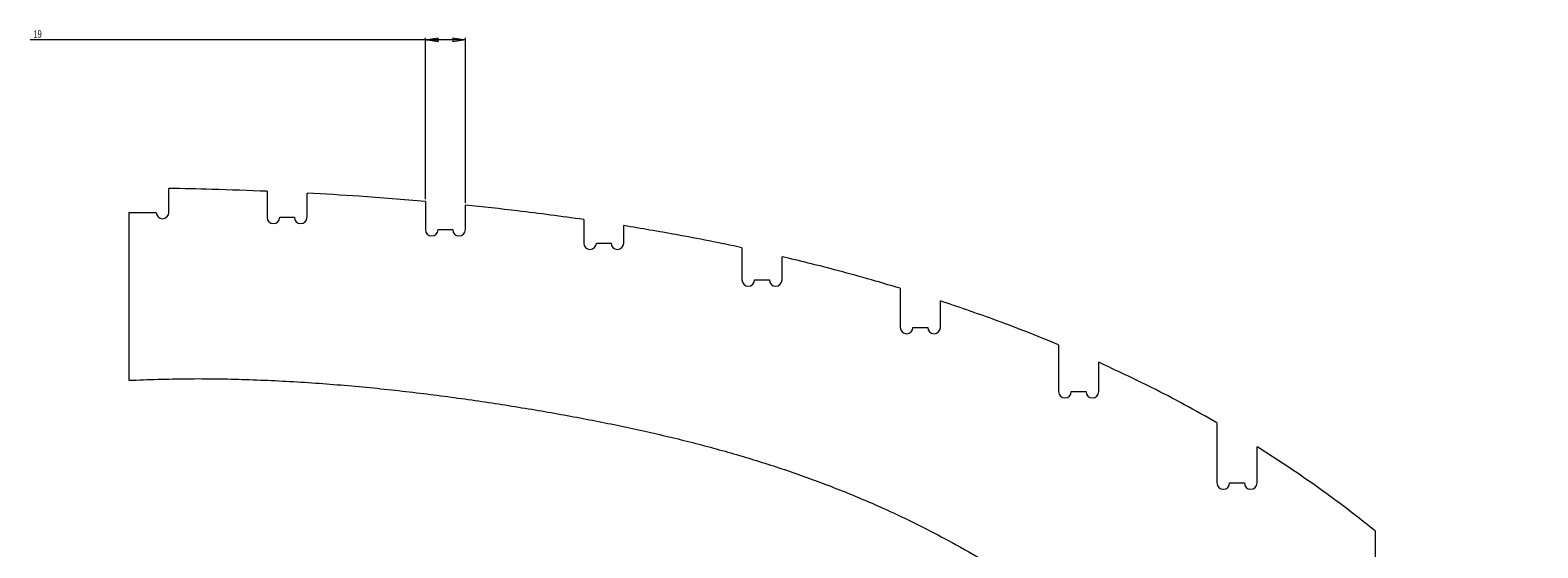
# Model space of a CAD drawing. Header units: millimetres. Extents: x -1072 to 1309, y -2665 to 2883.
# Tile 6 of 7: x -818 to -103, y 1650 to 1896. Entities that reach past the tile are written whole.
import ezdxf

# ---------------------------------------------------------------- set-up
doc = ezdxf.new("R2010")
doc.units = ezdxf.units.MM
doc.styles.add('SLDTEXTSTYLE0', font='TXT', dxfattribs={"width": 0.75})
doc.dimstyles.new('SLDDIMSTYLE0', dxfattribs={"dimtxt": 3.5, "dimasz": 6, "dimexe": 0, "dimexo": 0.0625, "dimgap": 0.875, "dimtad": 1, "dimtoh": 1, "dimrnd": 1e-09, "dimzin": 12, "dimdsep": 46, "dimtxsty": 'SLDTEXTSTYLE0', "dimblk1": 'CLOSED', "dimblk2": 'CLOSED', "dimsah": 1, "dimcen": 0.09, "dimadec": 0, "dimazin": 0, "dimtfac": 1, "dimtofl": 0, "dimtmove": 0, "dimatfit": 3, "dimldrblk": 'CLOSED', "dimfxl": 1, "dimtolj": 1, "dimtzin": 12, "dimarcsym": 0})

# ---------------------------------------------------------------- blocks, each defined once
blk = doc.blocks.new('_CLOSED')
at = {"color": 0, "linetype": 'ByBlock', "lineweight": -2}
for p, q in [((-1, 0.166667), (0, 0)), ((-1, 0.166667), (-1, -0.166667)), ((0, 0), (-1, -0.166667)), ((0, 0), (-1, 0))]:
    blk.add_line(p, q, dxfattribs=at)
blk = doc.blocks.new('*D2')
at = {"color": 7, "linetype": 'Continuous', "lineweight": 0}
for p, q in [((-630.47, 1890.99), (-817.67, 1890.99)), ((-630.47, 1815.47), (-630.47, 1891.99)), ((-611.47, 1890.99), (-630.47, 1890.99)), ((-611.47, 1813.68), (-611.47, 1891.99))]:
    blk.add_line(p, q, dxfattribs=at)
at = {"color": 7, "linetype": 'Continuous', "lineweight": 0, "xscale": 6, "yscale": 6, "rotation": 180}
blk.add_blockref('_CLOSED', (-630.47, 1890.99, 280.05), dxfattribs=at)
at = {"color": 7, "linetype": 'Continuous', "lineweight": 0, "xscale": 6, "yscale": 6}
blk.add_blockref('_CLOSED', (-611.47, 1890.99, 280.05), dxfattribs=at)
at = {"color": 7, "linetype": 'Continuous', "lineweight": 0, "insert": (-816.09, 1895.5), "char_height": 3.5, "attachment_point": 1, "style": 'SLDTEXTSTYLE0'}
blk.add_mtext('19', dxfattribs=at)

msp = doc.modelspace()

# ---------------------------------------------------------------- linework, layer by layer
at = {"color": 7, "linetype": 'Continuous', "lineweight": 15}
for p, q in [((-751.971, 1809.256), (-751.971, 1820.638)), ((-705.471, 1819.258), (-705.471, 1806.958)), ((-686.471, 1806.958), (-686.471, 1818.363)), ((-630.471, 1814.469), (-630.471, 1801.079)), ((-770.971, 1809.256), (-770.971, 1729.752)), ((-770.971, 1809.256), (-757.971, 1809.256)), ((-699.471, 1806.958), (-692.471, 1806.958)), ((-611.471, 1801.079), (-611.471, 1812.682)), ((-624.471, 1801.079), (-617.471, 1801.079)), ((-555.471, 1805.864), (-555.471, 1794.759)), ((-536.471, 1794.759), (-536.471, 1802.976)), ((-549.471, 1794.759), (-542.471, 1794.759)), ((-480.471, 1792.54), (-480.471, 1777.315)), ((-461.471, 1777.315), (-461.471, 1788.283)), ((-474.471, 1777.315), (-467.471, 1777.315)), ((-405.471, 1773.312), (-405.471, 1754.765)), ((-386.471, 1754.765), (-386.471, 1767.319)), ((-399.471, 1754.765), (-392.471, 1754.765)), ((-330.471, 1746.511), (-330.471, 1724.386)), ((-311.471, 1724.386), (-311.471, 1738.247)), ((-324.471, 1724.386), (-317.471, 1724.386)), ((-255.471, 1709.617), (-255.471, 1681.103)), ((-236.471, 1681.103), (-236.471, 1698.224)), ((-249.471, 1681.103), (-242.471, 1681.103)), ((-180.471, 1658.417), (-180.471, 1620.515))]:
    msp.add_line(p, q, dxfattribs=at)
for centre in [(-754.971, 1809.256), (-702.471, 1806.958), (-689.471, 1806.958), (-627.471, 1801.079), (-614.471, 1801.079), (-552.471, 1794.759), (-539.471, 1794.759), (-477.471, 1777.315), (-464.471, 1777.315), (-402.471, 1754.765), (-389.471, 1754.765), (-327.471, 1724.386), (-314.471, 1724.386), (-252.471, 1681.103), (-239.471, 1681.103)]:
    msp.add_arc(centre, 3, 180, 0, dxfattribs=at)
for points, knots in [([(-705.471, 1819.258), (-714.172, 1819.59), (-729.668, 1820.182), (-745.172, 1820.499), (-751.971, 1820.638)], [0, 0, 0, 0, 0.561476, 1, 1, 1, 1]), ([(-630.471, 1814.469), (-640.933, 1815.328), (-659.584, 1816.859), (-678.268, 1817.904), (-686.471, 1818.363)], [0, 0, 0, 0, 0.5609306, 1, 1, 1, 1]), ([(-555.471, 1805.864), (-565.909, 1807.297), (-584.542, 1809.854), (-603.245, 1811.818), (-611.471, 1812.682)], [0, 0, 0, 0, 0.5602038, 1, 1, 1, 1]), ([(-480.471, 1792.54), (-490.882, 1794.682), (-509.485, 1798.508), (-528.221, 1801.61), (-536.471, 1802.976)], [0, 0, 0, 0, 0.5596524, 1, 1, 1, 1]), ([(-405.471, 1773.312), (-415.849, 1776.341), (-434.402, 1781.758), (-453.191, 1786.287), (-461.471, 1788.283)], [0, 0, 0, 0, 0.5593107, 1, 1, 1, 1]), ([(-330.471, 1746.511), (-335.622, 1748.621), (-345.931, 1752.842), (-364.564, 1759.892), (-378.157, 1764.501), (-386.471, 1767.319)], [0, 0, 0, 0, 0.27943032, 0.55929032, 1, 1, 1, 1]), ([(-255.471, 1709.617), (-260.584, 1712.499), (-270.811, 1718.264), (-289.418, 1727.952), (-303.104, 1734.341), (-311.471, 1738.247)], [0, 0, 0, 0, 0.2798555, 0.5597662, 1, 1, 1, 1]), ([(-770.971, 1729.752), (-761.756, 1730.075), (-743.271, 1730.723), (-715.496, 1730.27), (-687.757, 1728.938), (-660.239, 1726.732), (-633.294, 1723.82), (-607.101, 1720.325), (-581.837, 1716.372), (-557.456, 1712.057), (-533.831, 1707.341), (-510.916, 1702.116), (-488.61, 1696.278), (-466.961, 1689.767), (-445.855, 1682.489), (-425.177, 1674.346), (-404.814, 1665.246), (-386.145, 1655.845), (-369.016, 1646.319), (-353.293, 1636.83), (-337.513, 1626.548), (-321.619, 1615.429), (-305.658, 1603.504), (-289.575, 1590.745), (-273.314, 1577.121), (-256.732, 1562.519), (-239.775, 1546.894), (-222.392, 1530.204), (-204.528, 1512.407), (-186.132, 1493.459), (-168.597, 1474.853), (-151.927, 1456.744), (-136.153, 1439.275), (-119.924, 1421.008), (-109.024, 1408.5), (-103.471, 1402.128)], [0, 0, 0, 0, 0.0355717, 0.0713499, 0.1071338, 0.142707, 0.1778405, 0.2116878, 0.2446469, 0.2764916, 0.3072128, 0.3375822, 0.3671596, 0.3961531, 0.4247815, 0.4532733, 0.4818657, 0.5108027, 0.5338919, 0.5574655, 0.5816436, 0.606545, 0.6322875, 0.6585007, 0.6857442, 0.7141232, 0.7437407, 0.7746976, 0.807093, 0.8410235, 0.8765846, 0.9057304, 0.9359854, 0.9673939, 1, 1, 1, 1]), ([(-180.471, 1658.417), (-185.523, 1662.411), (-195.611, 1670.386), (-210.127, 1680.85), (-223.738, 1690.139), (-232.229, 1695.53), (-236.471, 1698.224)], [0, 0, 0, 0, 0.2810093, 0.5610988, 0.7806965, 1, 1, 1, 1])]:
    msp.add_open_spline(points, degree=3, knots=knots, dxfattribs=at)

# ---------------------------------------------------------------- dimensions: what is measured, and where the dimension line sits
at = {"color": 7, "linetype": 'Continuous', "lineweight": 0}
dim = msp.add_linear_dim(base=(-630.471, 1890.992), p1=(-611.471, 1812.682), p2=(-630.471, 1814.469), dimstyle='SLDDIMSTYLE0', dxfattribs=at)
dim.commit()
dim.dimension.update_dxf_attribs({"geometry": '*D2', "text_midpoint": (-813.507, 1890.992), "dimtype": 160})

doc.saveas('drawing.dxf')
